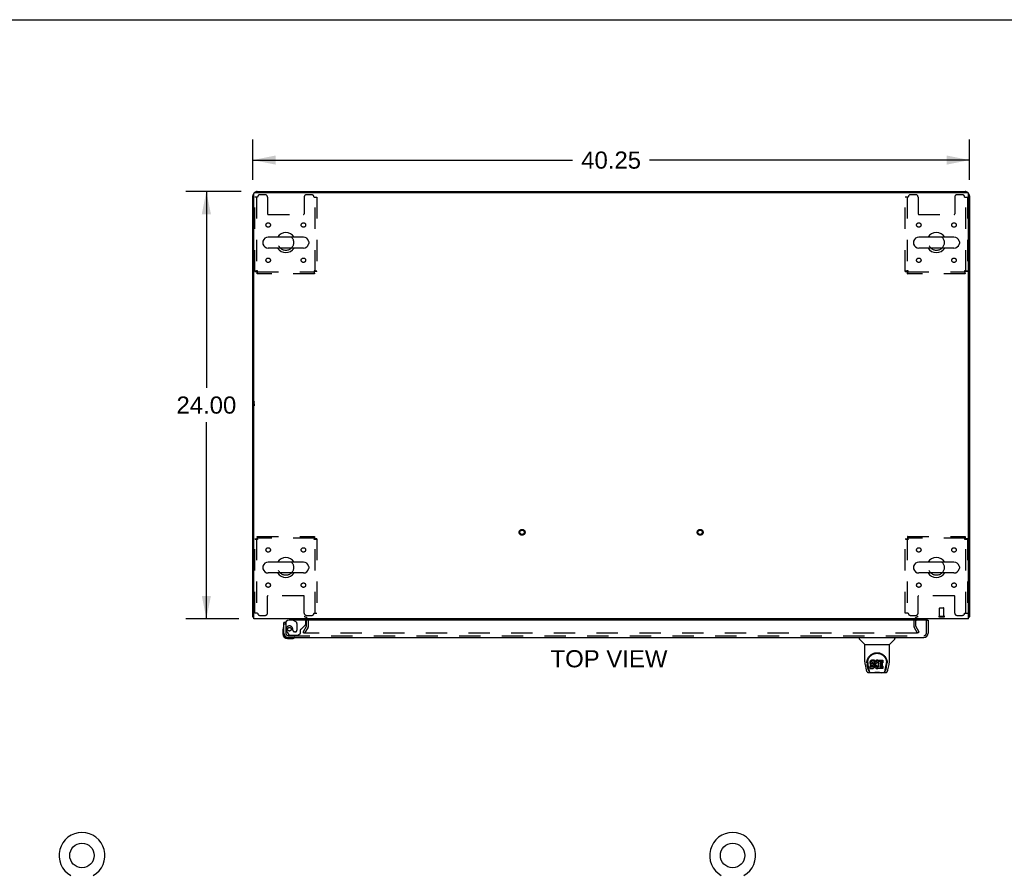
# Model space of a CAD drawing. Header units: inches. Extents: x 0 to 218, y 0 to 141.
# Tile 55 of 114: x 55 to 111, y 93 to 141. Entities that reach past the tile are written whole.
import ezdxf

# ---------------------------------------------------------------- set-up
doc = ezdxf.new("R2010")
doc.units = ezdxf.units.IN
doc.header["$LTSCALE"] = 11.987179
doc.header["$MEASUREMENT"] = 0
doc.linetypes.add('HIDDEN', pattern=[0.2, 0.1, -0.1])
doc.layers.get('0').update_dxf_attribs({"linetype": 'CONTINUOUS'})
for name, color, linetype in [('DEFAULT_2', 8, 'HIDDEN'), ('DIMENSIONS', 7, 'CONTINUOUS'), ('DOOR_ASSEMBLY', 7, 'CONTINUOUS'), ('WITNESSMARKS', 7, 'CONTINUOUS')]:
    doc.layers.add(name, color=color, linetype=linetype)
doc.styles.get("Standard").update_dxf_attribs({"font": 'arial.ttf'})
doc.dimstyles.new('DIMSTYLE_1', dxfattribs={"dimtxt": 0.961538, "dimasz": 1.282051, "dimexe": 0.09, "dimexo": 0.07, "dimgap": 0.0375, "dimtad": 0, "dimtih": 1, "dimtoh": 1, "dimzin": 4, "dimdsep": 46, "dimtxsty": 'Standard', "dimblk": '_FILLED', "dimblk1": '_FILLED', "dimblk2": '_FILLED', "dimcen": 0.09, "dimadec": 3, "dimazin": 1, "dimtfac": 1, "dimtdec": 3, "dimtofl": 0, "dimtmove": 0, "dimatfit": 3, "dimldrblk": '_FILLED', "dimfxl": 0, "dimtolj": 1, "dimtzin": 4, "dimarcsym": 0})

# ---------------------------------------------------------------- blocks, each defined once
blk = doc.blocks.new('_FILLED')
at = {"color": 0, "linetype": 'ByBlock'}
blk.add_solid([(0, 0), (-1, 0.2), (-1, -0.2)], dxfattribs=at)
blk = doc.blocks.new('*D1')
at = {"layer": 'DIMENSIONS', "color": 2, "linetype": 'Continuous'}
for p, q in [((68.396, 132.03), (68.396, 134.293)), ((108.646, 132.03), (108.646, 134.293)), ((68.396, 133.14), (86.36, 133.14)), ((108.646, 133.14), (90.682, 133.14))]:
    blk.add_line(p, q, dxfattribs=at)
at = {"layer": 'DIMENSIONS', "color": 2, "linetype": 'Continuous', "xscale": 1.2820512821, "yscale": 1.2820512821, "zscale": 1.2820512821, "rotation": 180}
blk.add_blockref('_FILLED', (68.396, 133.14), dxfattribs=at)
at = {"layer": 'DIMENSIONS', "color": 2, "linetype": 'Continuous', "xscale": 1.2820512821, "yscale": 1.2820512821, "zscale": 1.2820512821}
blk.add_blockref('_FILLED', (108.646, 133.14), dxfattribs=at)
at = {"layer": 'DIMENSIONS', "color": 2, "linetype": 'Continuous', "insert": (88.521, 133.62), "char_height": 0.9615, "width": 3.36002, "attachment_point": 2, "line_spacing_factor": 0.9}
blk.add_mtext('40.25', dxfattribs=at)
blk = doc.blocks.new('*D7')
at = {"layer": 'DIMENSIONS', "color": 2, "linetype": 'Continuous'}
for p, q in [((67.745, 131.379), (64.633, 131.379)), ((65.787, 131.379), (65.787, 120.34)), ((65.787, 107.379), (65.787, 118.417)), ((67.61, 107.379), (64.633, 107.379))]:
    blk.add_line(p, q, dxfattribs=at)
at = {"layer": 'DIMENSIONS', "color": 2, "linetype": 'Continuous', "xscale": 1.2820512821, "yscale": 1.2820512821, "zscale": 1.2820512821}
for p, rotation in [((65.787, 131.379), 90), ((65.787, 107.379), 270)]:
    blk.add_blockref('_FILLED', p, dxfattribs=dict(at, rotation=rotation))
at = {"layer": 'DIMENSIONS', "color": 2, "linetype": 'Continuous', "insert": (65.787, 119.86), "char_height": 0.9615, "width": 3.36002, "attachment_point": 2, "line_spacing_factor": 0.9}
blk.add_mtext('24.00', dxfattribs=at)

msp = doc.modelspace()

# ---------------------------------------------------------------- linework, layer by layer
at = {"color": 7, "linetype": 'Continuous'}
for p, q in [((0, 141.026), (217.949, 141.026)), ((75.896, 131.379), (75.896, 131.327)), ((75.896, 131.379), (101.146, 131.379)), ((101.146, 131.379), (101.146, 131.327)), ((68.962, 128.548), (68.962, 128.46)), ((71.237, 128.81), (69.262, 128.81)), ((71.537, 128.548), (71.537, 128.46)), ((105.504, 128.548), (105.504, 128.46)), ((107.779, 128.81), (105.804, 128.81)), ((108.079, 128.548), (108.079, 128.46)), ((71.237, 128.198), (69.262, 128.198)), ((107.779, 128.198), (105.804, 128.198)), ((68.962, 110.298), (68.962, 110.21)), ((71.237, 110.56), (69.262, 110.56)), ((71.537, 110.298), (71.537, 110.21)), ((105.504, 110.298), (105.504, 110.21)), ((107.779, 110.56), (105.804, 110.56)), ((108.079, 110.298), (108.079, 110.21)), ((71.237, 109.948), (69.262, 109.948)), ((107.779, 109.948), (105.804, 109.948)), ((68.448, 107.483), (68.396, 107.483)), ((108.594, 107.483), (108.646, 107.483))]:
    msp.add_line(p, q, dxfattribs=at)
at = {"color": 3, "linetype": 'Continuous'}
for p, q in [((68.396, 107.483), (68.396, 131.132)), ((68.448, 107.379), (68.448, 131.267)), ((68.508, 131.327), (108.534, 131.327)), ((68.642, 131.379), (75.896, 131.379)), ((101.146, 131.379), (108.399, 131.379)), ((108.594, 107.379), (108.594, 131.267)), ((108.646, 131.132), (108.646, 107.483)), ((108.594, 107.379), (68.448, 107.379))]:
    msp.add_line(p, q, dxfattribs=at)
for points in [[(68.424, 107.469), (68.42, 107.469), (68.417, 107.47), (68.414, 107.471), (68.411, 107.472), (68.408, 107.472), (68.405, 107.473), (68.403, 107.474), (68.401, 107.475), (68.399, 107.476), (68.398, 107.478), (68.397, 107.479), (68.397, 107.48), (68.396, 107.481), (68.396, 107.483)], [(68.448, 107.463), (68.448, 107.463), (68.444, 107.464), (68.44, 107.465), (68.435, 107.466), (68.431, 107.467), (68.424, 107.469)], [(108.594, 107.463), (108.594, 107.463), (108.598, 107.464), (108.602, 107.465), (108.606, 107.466), (108.61, 107.467)], [(108.61, 107.467), (108.618, 107.469), (108.622, 107.469), (108.625, 107.47), (108.628, 107.471), (108.631, 107.472), (108.634, 107.472), (108.637, 107.473), (108.639, 107.474), (108.641, 107.475), (108.642, 107.476), (108.644, 107.478), (108.645, 107.479), (108.645, 107.48), (108.646, 107.481), (108.646, 107.483)]]:
    msp.add_lwpolyline(points, dxfattribs=at)
at = {"color": 7, "linetype": 'Continuous'}
for centre in [(58.801, 94.079), (95.343, 94.079)]:
    msp.add_circle(centre, 0.688, dxfattribs=at)
at = {"color": 3, "linetype": 'Continuous'}
for centre, radius, start, end in [((68.642, 131.132), 0.246, 140.5726, 180), ((68.508, 131.267), 0.06, 90, 180), ((68.642, 131.132), 0.246, 90, 129.4274), ((108.399, 131.132), 0.246, 50.5726, 90), ((108.534, 131.267), 0.06, 0, 90), ((108.399, 131.132), 0.246, 0, 39.4274), ((71.274, 107.236), 0.142, 26.4666, 90), ((105.767, 107.236), 0.142, 90, 153.5334)]:
    msp.add_arc(centre, radius, start, end, dxfattribs=at)
at = {"color": 7, "linetype": 'Continuous'}
for centre, radius, start, end in [((70.25, 128.504), 0.562, 32.9567, 147.0433), ((106.792, 128.504), 0.562, 32.9567, 147.0433), ((69.106, 128.548), 0.144, 164.3697, 180), ((69.106, 128.46), 0.144, 180, 195.6303), ((69.262, 128.504), 0.306, 90, 164.3697), ((69.262, 128.504), 0.306, 195.6303, 270), ((71.237, 128.504), 0.306, 15.6303, 90), ((71.237, 128.504), 0.306, 270, 344.3697), ((71.394, 128.548), 0.144, 0, 15.6303), ((71.394, 128.46), 0.144, 344.3697, 360), ((105.648, 128.548), 0.144, 164.3697, 180), ((105.648, 128.46), 0.144, 180, 195.6303), ((105.804, 128.504), 0.306, 90, 164.3697), ((105.804, 128.504), 0.306, 195.6303, 270), ((107.779, 128.504), 0.306, 15.6303, 90), ((107.779, 128.504), 0.306, 270, 344.3697), ((107.936, 128.548), 0.144, 0, 15.6303), ((107.936, 128.46), 0.144, 344.3697, 360), ((70.25, 128.504), 0.562, 212.956, 327.044), ((106.792, 128.504), 0.562, 212.956, 327.044), ((70.25, 110.254), 0.562, 32.9567, 147.0433), ((106.792, 110.254), 0.562, 32.9567, 147.0433), ((69.106, 110.298), 0.144, 164.3697, 180), ((69.106, 110.21), 0.144, 180, 195.6303), ((69.262, 110.254), 0.306, 90, 164.3697), ((69.262, 110.254), 0.306, 195.6303, 270), ((71.237, 110.254), 0.306, 15.6303, 90), ((71.237, 110.254), 0.306, 270, 344.3697), ((71.394, 110.298), 0.144, 0, 15.6303), ((71.394, 110.21), 0.144, 344.3697, 360), ((105.648, 110.298), 0.144, 164.3697, 180), ((105.648, 110.21), 0.144, 180, 195.6303), ((105.804, 110.254), 0.306, 90, 164.3697), ((105.804, 110.254), 0.306, 195.6303, 270), ((107.779, 110.254), 0.306, 15.6303, 90), ((107.779, 110.254), 0.306, 270, 344.3697), ((107.936, 110.298), 0.144, 0, 15.6303), ((107.936, 110.21), 0.144, 344.3697, 360), ((70.25, 110.254), 0.562, 212.956, 327.044), ((106.792, 110.254), 0.562, 212.956, 327.044), ((58.801, 94.079), 1.288, 299.5053, 240.4947), ((95.343, 94.079), 1.288, 299.5053, 240.4947)]:
    msp.add_arc(centre, radius, start, end, dxfattribs=at)
at = {"layer": 'DEFAULT_2', "color": 8, "linetype": 'HIDDEN'}
for p, q in [((69.094, 131.191), (68.792, 131.191)), ((71.708, 131.191), (71.406, 131.191)), ((105.636, 131.191), (105.334, 131.191)), ((108.25, 131.191), (107.948, 131.191)), ((68.5, 126.888), (68.5, 131.066)), ((68.667, 131.066), (68.5, 131.066)), ((68.604, 131.066), (68.604, 126.888)), ((69.219, 131.066), (69.219, 130.121)), ((71.281, 131.066), (71.281, 130.121)), ((71.833, 131.066), (72, 131.066)), ((71.896, 126.888), (71.896, 131.066)), ((72, 131.066), (72, 126.888)), ((105.209, 131.066), (105.042, 131.066)), ((105.042, 126.888), (105.042, 131.066)), ((105.146, 131.066), (105.146, 126.888)), ((105.761, 131.066), (105.761, 130.121)), ((107.823, 131.066), (107.823, 130.121)), ((108.375, 131.066), (108.542, 131.066)), ((108.438, 126.888), (108.438, 131.066)), ((108.542, 131.066), (108.542, 126.888)), ((69.249, 130.091), (71.251, 130.091)), ((105.791, 130.091), (107.793, 130.091)), ((68.5, 126.888), (68.604, 126.888)), ((68.634, 126.754), (68.634, 126.858)), ((68.634, 126.858), (71.866, 126.858)), ((71.866, 126.754), (68.634, 126.754)), ((71.866, 126.754), (71.866, 126.858)), ((72, 126.888), (71.896, 126.888)), ((105.042, 126.888), (105.146, 126.888)), ((105.176, 126.858), (108.408, 126.858)), ((105.176, 126.754), (105.176, 126.858)), ((108.408, 126.754), (105.176, 126.754)), ((108.408, 126.754), (108.408, 126.858)), ((108.542, 126.888), (108.438, 126.888)), ((68.5, 107.691), (68.5, 111.87)), ((68.5, 111.87), (68.604, 111.87)), ((68.604, 111.87), (68.604, 107.691)), ((68.634, 112.004), (68.634, 111.9)), ((68.634, 112.004), (71.866, 112.004)), ((71.866, 111.9), (68.634, 111.9)), ((71.866, 112.004), (71.866, 111.9)), ((71.896, 107.691), (71.896, 111.87)), ((72, 111.87), (71.896, 111.87)), ((72, 111.87), (72, 107.691)), ((105.042, 111.87), (105.146, 111.87)), ((105.042, 107.691), (105.042, 111.87)), ((105.146, 111.87), (105.146, 107.691)), ((105.176, 112.004), (108.408, 112.004)), ((105.176, 112.004), (105.176, 111.9)), ((108.408, 111.9), (105.176, 111.9)), ((108.408, 112.004), (108.408, 111.9)), ((108.542, 111.87), (108.438, 111.87)), ((108.438, 107.691), (108.438, 111.87)), ((108.542, 111.87), (108.542, 107.691)), ((69.219, 107.691), (69.219, 108.636)), ((71.251, 108.666), (69.249, 108.666)), ((71.281, 107.691), (71.281, 108.636)), ((105.761, 107.691), (105.761, 108.636)), ((107.793, 108.666), (105.791, 108.666)), ((107.823, 107.691), (107.823, 108.636)), ((106.959, 107.526), (106.959, 107.973)), ((106.969, 107.983), (107.197, 107.983)), ((107.207, 107.526), (107.207, 107.973)), ((68.667, 107.691), (68.5, 107.691)), ((68.792, 107.566), (69.094, 107.566)), ((71.406, 107.566), (71.708, 107.566)), ((71.833, 107.691), (72, 107.691)), ((105.209, 107.691), (105.042, 107.691)), ((105.334, 107.566), (105.636, 107.566)), ((106.941, 107.526), (107.225, 107.526)), ((106.941, 107.483), (107.225, 107.483)), ((107.948, 107.566), (108.25, 107.566)), ((108.375, 107.691), (108.542, 107.691)), ((71.216, 106.618), (71.413, 106.958)), ((71.503, 106.906), (71.306, 106.566)), ((71.417, 106.975), (71.417, 107.236)), ((71.521, 106.975), (71.521, 107.236)), ((105.521, 107.236), (105.521, 106.975)), ((105.735, 106.566), (105.539, 106.906)), ((105.625, 107.236), (105.625, 106.975)), ((105.825, 106.618), (105.629, 106.958)), ((71.216, 106.618), (71.306, 106.566)), ((105.689, 106.566), (71.352, 106.566)), ((105.825, 106.618), (105.735, 106.566))]:
    msp.add_line(p, q, dxfattribs=at)
for points in [[(68.667, 126.921), (68.648, 126.918), (68.63, 126.916), (68.612, 126.914), (68.594, 126.911), (68.578, 126.909), (68.563, 126.907), (68.549, 126.904), (68.536, 126.902), (68.526, 126.9), (68.516, 126.897), (68.509, 126.895), (68.504, 126.893), (68.501, 126.89), (68.5, 126.888)], [(68.667, 126.921), (68.66, 126.918), (68.653, 126.916), (68.646, 126.914), (68.64, 126.911), (68.633, 126.909), (68.628, 126.907), (68.622, 126.904), (68.618, 126.902), (68.614, 126.9), (68.61, 126.897), (68.607, 126.895), (68.606, 126.893), (68.604, 126.89), (68.604, 126.888)], [(68.634, 126.754), (68.636, 126.755), (68.639, 126.758), (68.641, 126.763), (68.643, 126.77), (68.646, 126.779), (68.648, 126.79), (68.65, 126.803), (68.653, 126.817), (68.655, 126.832), (68.658, 126.848), (68.66, 126.866), (68.662, 126.884), (68.665, 126.902), (68.667, 126.921)], [(68.634, 126.858), (68.636, 126.858), (68.639, 126.859), (68.641, 126.861), (68.643, 126.864), (68.646, 126.868), (68.648, 126.872), (68.65, 126.876), (68.653, 126.882), (68.655, 126.887), (68.658, 126.894), (68.66, 126.9), (68.662, 126.907), (68.665, 126.914), (68.667, 126.921)], [(71.896, 126.888), (71.896, 126.89), (71.894, 126.893), (71.892, 126.895), (71.89, 126.897), (71.886, 126.9), (71.882, 126.902), (71.877, 126.904), (71.872, 126.907), (71.866, 126.909), (71.86, 126.911), (71.854, 126.914), (71.847, 126.916), (71.84, 126.918), (71.833, 126.921)], [(71.833, 126.921), (71.835, 126.902), (71.838, 126.884), (71.84, 126.866), (71.842, 126.848), (71.845, 126.832), (71.847, 126.817), (71.849, 126.803), (71.852, 126.79), (71.854, 126.779), (71.857, 126.77), (71.859, 126.763), (71.861, 126.758), (71.864, 126.755), (71.866, 126.754)], [(71.833, 126.921), (71.835, 126.914), (71.838, 126.907), (71.84, 126.9), (71.842, 126.894), (71.845, 126.887), (71.847, 126.882), (71.849, 126.876), (71.852, 126.872), (71.854, 126.868), (71.857, 126.864), (71.859, 126.861), (71.861, 126.859), (71.864, 126.858), (71.866, 126.858)], [(72, 126.888), (71.999, 126.89), (71.996, 126.893), (71.991, 126.895), (71.983, 126.897), (71.974, 126.9), (71.963, 126.902), (71.951, 126.904), (71.937, 126.907), (71.922, 126.909), (71.905, 126.911), (71.888, 126.914), (71.87, 126.916), (71.852, 126.918), (71.833, 126.921)], [(105.209, 126.921), (105.19, 126.918), (105.172, 126.916), (105.154, 126.914), (105.136, 126.911), (105.12, 126.909), (105.105, 126.907), (105.091, 126.904), (105.078, 126.902), (105.068, 126.9), (105.058, 126.897), (105.051, 126.895), (105.046, 126.893), (105.043, 126.89), (105.042, 126.888)], [(105.209, 126.921), (105.202, 126.918), (105.195, 126.916), (105.188, 126.914), (105.182, 126.911), (105.175, 126.909), (105.17, 126.907), (105.164, 126.904), (105.16, 126.902), (105.156, 126.9), (105.152, 126.897), (105.149, 126.895), (105.148, 126.893), (105.146, 126.89), (105.146, 126.888)], [(105.176, 126.754), (105.178, 126.755), (105.181, 126.758), (105.183, 126.763), (105.185, 126.77), (105.188, 126.779), (105.19, 126.79), (105.192, 126.803), (105.195, 126.817), (105.197, 126.832), (105.2, 126.848), (105.202, 126.866), (105.204, 126.884), (105.207, 126.902), (105.209, 126.921)], [(105.176, 126.858), (105.178, 126.858), (105.181, 126.859), (105.183, 126.861), (105.185, 126.864), (105.188, 126.868), (105.19, 126.872), (105.192, 126.876), (105.195, 126.882), (105.197, 126.887), (105.2, 126.894), (105.202, 126.9), (105.204, 126.907), (105.207, 126.914), (105.209, 126.921)], [(108.438, 126.888), (108.438, 126.89), (108.436, 126.893), (108.434, 126.895), (108.432, 126.897), (108.428, 126.9), (108.424, 126.902), (108.419, 126.904), (108.414, 126.907), (108.408, 126.909), (108.402, 126.911), (108.396, 126.914), (108.389, 126.916), (108.382, 126.918), (108.375, 126.921)], [(108.375, 126.921), (108.377, 126.902), (108.38, 126.884), (108.382, 126.866), (108.384, 126.848), (108.387, 126.832), (108.389, 126.817), (108.391, 126.803), (108.394, 126.79), (108.396, 126.779), (108.399, 126.77), (108.401, 126.763), (108.403, 126.758), (108.406, 126.755), (108.408, 126.754)], [(108.542, 126.888), (108.541, 126.89), (108.538, 126.893), (108.533, 126.895), (108.525, 126.897), (108.516, 126.9), (108.505, 126.902), (108.493, 126.904), (108.479, 126.907), (108.464, 126.909), (108.447, 126.911), (108.43, 126.914), (108.412, 126.916), (108.394, 126.918), (108.375, 126.921)], [(108.375, 126.921), (108.377, 126.914), (108.38, 126.907), (108.382, 126.9), (108.384, 126.894), (108.387, 126.887), (108.389, 126.882), (108.391, 126.876), (108.394, 126.872), (108.396, 126.868), (108.399, 126.864), (108.401, 126.861), (108.403, 126.859), (108.406, 126.858), (108.408, 126.858)], [(68.5, 111.87), (68.501, 111.867), (68.504, 111.865), (68.509, 111.863), (68.516, 111.86), (68.526, 111.858), (68.536, 111.856), (68.549, 111.853), (68.563, 111.851), (68.578, 111.849), (68.594, 111.846), (68.612, 111.844), (68.63, 111.842), (68.648, 111.839), (68.667, 111.837)], [(68.604, 111.87), (68.604, 111.867), (68.606, 111.865), (68.607, 111.863), (68.61, 111.86), (68.614, 111.858), (68.618, 111.856), (68.622, 111.853), (68.628, 111.851), (68.633, 111.849), (68.64, 111.846), (68.646, 111.844), (68.653, 111.842), (68.66, 111.839), (68.667, 111.837)], [(68.667, 111.837), (68.665, 111.856), (68.662, 111.874), (68.66, 111.892), (68.658, 111.909), (68.655, 111.926), (68.653, 111.941), (68.65, 111.955), (68.648, 111.967), (68.646, 111.978), (68.643, 111.987), (68.641, 111.994), (68.639, 112), (68.636, 112.003), (68.634, 112.004)], [(68.667, 111.837), (68.665, 111.844), (68.662, 111.851), (68.66, 111.858), (68.658, 111.864), (68.655, 111.87), (68.653, 111.876), (68.65, 111.881), (68.648, 111.886), (68.646, 111.89), (68.643, 111.894), (68.641, 111.896), (68.639, 111.898), (68.636, 111.899), (68.634, 111.9)], [(71.866, 112.004), (71.864, 112.003), (71.861, 112), (71.859, 111.994), (71.857, 111.987), (71.854, 111.978), (71.852, 111.967), (71.849, 111.955), (71.847, 111.941), (71.845, 111.926), (71.842, 111.909), (71.84, 111.892), (71.838, 111.874), (71.835, 111.856), (71.833, 111.837)], [(71.866, 111.9), (71.864, 111.899), (71.861, 111.898), (71.859, 111.896), (71.857, 111.894), (71.854, 111.89), (71.852, 111.886), (71.849, 111.881), (71.847, 111.876), (71.845, 111.87), (71.842, 111.864), (71.84, 111.858), (71.838, 111.851), (71.835, 111.844), (71.833, 111.837)], [(71.833, 111.837), (71.852, 111.839), (71.87, 111.842), (71.888, 111.844), (71.905, 111.846), (71.922, 111.849), (71.937, 111.851), (71.951, 111.853), (71.963, 111.856), (71.974, 111.858), (71.983, 111.86), (71.991, 111.863), (71.996, 111.865), (71.999, 111.867), (72, 111.87)], [(71.833, 111.837), (71.84, 111.839), (71.847, 111.842), (71.854, 111.844), (71.86, 111.846), (71.866, 111.849), (71.872, 111.851), (71.877, 111.853), (71.882, 111.856), (71.886, 111.858), (71.89, 111.86), (71.892, 111.863), (71.894, 111.865), (71.896, 111.867), (71.896, 111.87)], [(105.042, 111.87), (105.043, 111.867), (105.046, 111.865), (105.051, 111.863), (105.058, 111.86), (105.068, 111.858), (105.078, 111.856), (105.091, 111.853), (105.105, 111.851), (105.12, 111.849), (105.136, 111.846), (105.154, 111.844), (105.172, 111.842), (105.19, 111.839), (105.209, 111.837)], [(105.146, 111.87), (105.146, 111.867), (105.148, 111.865), (105.149, 111.863), (105.152, 111.86), (105.156, 111.858), (105.16, 111.856), (105.164, 111.853), (105.17, 111.851), (105.175, 111.849), (105.182, 111.846), (105.188, 111.844), (105.195, 111.842), (105.202, 111.839), (105.209, 111.837)], [(105.209, 111.837), (105.207, 111.856), (105.204, 111.874), (105.202, 111.892), (105.2, 111.909), (105.197, 111.926), (105.195, 111.941), (105.192, 111.955), (105.19, 111.967), (105.188, 111.978), (105.185, 111.987), (105.183, 111.994), (105.181, 112), (105.178, 112.003), (105.176, 112.004)], [(105.209, 111.837), (105.207, 111.844), (105.204, 111.851), (105.202, 111.858), (105.2, 111.864), (105.197, 111.87), (105.195, 111.876), (105.192, 111.881), (105.19, 111.886), (105.188, 111.89), (105.185, 111.894), (105.183, 111.896), (105.181, 111.898), (105.178, 111.899), (105.176, 111.9)], [(108.408, 112.004), (108.406, 112.003), (108.403, 112), (108.401, 111.994), (108.399, 111.987), (108.396, 111.978), (108.394, 111.967), (108.391, 111.955), (108.389, 111.941), (108.387, 111.926), (108.384, 111.909), (108.382, 111.892), (108.38, 111.874), (108.377, 111.856), (108.375, 111.837)], [(108.408, 111.9), (108.406, 111.899), (108.403, 111.898), (108.401, 111.896), (108.399, 111.894), (108.396, 111.89), (108.394, 111.886), (108.391, 111.881), (108.389, 111.876), (108.387, 111.87), (108.384, 111.864), (108.382, 111.858), (108.38, 111.851), (108.377, 111.844), (108.375, 111.837)], [(108.375, 111.837), (108.394, 111.839), (108.412, 111.842), (108.43, 111.844), (108.447, 111.846), (108.464, 111.849), (108.479, 111.851), (108.493, 111.853), (108.505, 111.856), (108.516, 111.858), (108.525, 111.86), (108.533, 111.863), (108.538, 111.865), (108.541, 111.867), (108.542, 111.87)], [(108.375, 111.837), (108.382, 111.839), (108.389, 111.842), (108.396, 111.844), (108.402, 111.846), (108.408, 111.849), (108.414, 111.851), (108.419, 111.853), (108.424, 111.856), (108.428, 111.858), (108.432, 111.86), (108.434, 111.863), (108.436, 111.865), (108.438, 111.867), (108.438, 111.87)], [(71.335, 106.591), (71.334, 106.59), (71.333, 106.588), (71.333, 106.586), (71.333, 106.585), (71.332, 106.584)], [(71.332, 106.584), (71.333, 106.583), (71.333, 106.581), (71.333, 106.579), (71.334, 106.578), (71.334, 106.576), (71.335, 106.575), (71.337, 106.573), (71.338, 106.572), (71.339, 106.571), (71.341, 106.569)], [(71.352, 106.566), (71.35, 106.566), (71.348, 106.567), (71.346, 106.567), (71.345, 106.568), (71.343, 106.569), (71.341, 106.569)], [(105.709, 106.584), (105.709, 106.583), (105.709, 106.581), (105.709, 106.579), (105.708, 106.578), (105.707, 106.576), (105.706, 106.575), (105.705, 106.573), (105.704, 106.572), (105.702, 106.571), (105.701, 106.569), (105.699, 106.569), (105.697, 106.568), (105.695, 106.567), (105.693, 106.567), (105.691, 106.566), (105.689, 106.566)], [(105.707, 106.591), (105.708, 106.59), (105.709, 106.588), (105.709, 106.586), (105.709, 106.585), (105.709, 106.584)]]:
    msp.add_lwpolyline(points, dxfattribs=at)
for centre, radius in [((69.26, 129.493), 0.125), ((71.239, 129.493), 0.125), ((105.802, 129.493), 0.125), ((107.781, 129.493), 0.125), ((70.25, 128.504), 0.438), ((106.792, 128.504), 0.438), ((69.26, 127.514), 0.125), ((71.239, 127.514), 0.125), ((105.802, 127.514), 0.125), ((107.781, 127.514), 0.125), ((83.521, 112.233), 0.164), ((83.521, 112.233), 0.124), ((93.521, 112.233), 0.164), ((93.521, 112.233), 0.124), ((69.26, 111.243), 0.125), ((71.239, 111.243), 0.125), ((105.802, 111.243), 0.125), ((107.781, 111.243), 0.125), ((70.25, 110.254), 0.438), ((106.792, 110.254), 0.438), ((69.26, 109.264), 0.125), ((71.239, 109.264), 0.125), ((105.802, 109.264), 0.125), ((107.781, 109.264), 0.125)]:
    msp.add_circle(centre, radius, dxfattribs=at)
for centre, radius, start, end in [((68.792, 131.066), 0.125, 90, 180), ((69.094, 131.066), 0.125, 0, 90), ((71.406, 131.066), 0.125, 90, 180), ((71.708, 131.066), 0.125, 0, 90), ((105.334, 131.066), 0.125, 90, 180), ((105.636, 131.066), 0.125, 0, 90), ((107.948, 131.066), 0.125, 90, 180), ((108.25, 131.066), 0.125, 0, 90), ((69.249, 130.121), 0.03, 180, 270), ((71.251, 130.121), 0.03, 270, 360), ((105.791, 130.121), 0.03, 180, 270), ((107.793, 130.121), 0.03, 270, 360), ((69.249, 108.636), 0.03, 90, 180), ((71.251, 108.636), 0.03, 0, 90), ((105.791, 108.636), 0.03, 90, 180), ((107.793, 108.636), 0.03, 0, 90), ((106.969, 107.973), 0.01, 90, 180), ((107.197, 107.973), 0.01, 0, 90), ((68.792, 107.691), 0.125, 180, 270), ((69.094, 107.691), 0.125, 270, 360), ((71.274, 107.236), 0.246, 0, 90), ((71.406, 107.691), 0.125, 180, 270), ((71.274, 107.236), 0.142, 0, 26.4666), ((71.708, 107.691), 0.125, 270, 360), ((105.334, 107.691), 0.125, 180, 270), ((105.767, 107.236), 0.246, 90, 180), ((105.767, 107.236), 0.142, 153.5334, 180), ((105.636, 107.691), 0.125, 270, 360), ((106.941, 107.504), 0.0215, 90, 270), ((107.225, 107.504), 0.0215, 270, 90), ((107.948, 107.691), 0.125, 180, 270), ((108.25, 107.691), 0.125, 270, 360), ((71.384, 106.975), 0.033, 330, 360), ((71.384, 106.975), 0.137, 330, 360), ((105.658, 106.975), 0.137, 180, 210), ((105.658, 106.975), 0.033, 180, 210)]:
    msp.add_arc(centre, radius, start, end, dxfattribs=at)
at = {"layer": 'DOOR_ASSEMBLY', "color": 3, "linetype": 'Continuous'}
for p, q in [((106.271, 107.3), (70.438, 107.3)), ((106.333, 107.3), (106.333, 106.567)), ((70.146, 106.567), (70.146, 107.175)), ((70.392, 106.321), (106.087, 106.321))]:
    msp.add_line(p, q, dxfattribs=at)
at = {"layer": 'DOOR_ASSEMBLY', "color": 7, "linetype": 'Continuous'}
for p, q in [((70.588, 107.379), (70.588, 107.34)), ((70.588, 107.34), (70.657, 107.3)), ((106.271, 107.3), (106.333, 107.3)), ((70.086, 106.78), (70.086, 106.524)), ((70.221, 107.175), (70.146, 107.175)), ((70.146, 106.567), (70.146, 106.524)), ((70.349, 106.321), (70.392, 106.321)), ((70.349, 106.261), (70.605, 106.261)), ((102.454, 106.321), (102.454, 106.258)), ((102.764, 105.933), (102.466, 106.231)), ((104.153, 105.933), (104.451, 106.231)), ((104.462, 106.321), (104.462, 106.258)), ((102.769, 105.927), (104.147, 105.927)), ((102.769, 104.955), (102.769, 105.927)), ((104.147, 104.956), (104.147, 105.927)), ((102.785, 104.812), (102.85, 104.507)), ((102.888, 104.901), (102.888, 104.9)), ((102.895, 104.987), (102.894, 104.923)), ((102.957, 104.535), (102.904, 104.805)), ((102.931, 104.913), (102.931, 104.89)), ((102.941, 104.792), (102.998, 104.499)), ((103.074, 104.959), (103.072, 104.935)), ((103.072, 104.868), (103.072, 104.935)), ((103.074, 104.892), (103.072, 104.868)), ((103.072, 104.868), (103.073, 104.844)), ((103.073, 104.844), (103.077, 104.821)), ((103.079, 104.982), (103.074, 104.959)), ((103.074, 104.892), (103.074, 104.959)), ((103.079, 104.915), (103.074, 104.892)), ((103.075, 104.582), (103.075, 104.724)), ((103.077, 104.821), (103.085, 104.799)), ((103.089, 105.005), (103.079, 104.982)), ((103.079, 104.915), (103.079, 104.982)), ((103.089, 104.938), (103.079, 104.915)), ((103.139, 104.729), (103.079, 104.729)), ((103.079, 104.662), (103.079, 104.729)), ((103.139, 104.662), (103.079, 104.662)), ((103.08, 104.578), (103.224, 104.578)), ((103.085, 104.799), (103.098, 104.778)), ((103.102, 105.024), (103.089, 105.005)), ((103.089, 104.938), (103.089, 105.005)), ((103.102, 104.958), (103.089, 104.938)), ((103.098, 104.778), (103.115, 104.761)), ((103.111, 105.032), (103.102, 105.024)), ((103.102, 104.958), (103.102, 105.024)), ((103.111, 104.965), (103.102, 104.958)), ((103.12, 105.039), (103.111, 105.032)), ((103.111, 104.965), (103.111, 105.032)), ((103.12, 104.972), (103.111, 104.965)), ((103.115, 104.761), (103.134, 104.748)), ((103.142, 105.049), (103.12, 105.039)), ((103.12, 104.972), (103.12, 105.039)), ((103.142, 104.982), (103.12, 104.972)), ((103.134, 104.748), (103.146, 104.744)), ((103.199, 104.729), (103.139, 104.729)), ((103.139, 104.662), (103.139, 104.729)), ((103.199, 104.663), (103.139, 104.662)), ((103.165, 105.056), (103.142, 105.049)), ((103.142, 104.982), (103.142, 105.049)), ((103.165, 104.989), (103.142, 104.982)), ((103.143, 104.857), (103.144, 104.872)), ((103.144, 104.849), (103.143, 104.857)), ((103.144, 104.872), (103.146, 104.887)), ((103.144, 104.849), (103.144, 104.872)), ((103.146, 104.842), (103.144, 104.849)), ((103.146, 104.887), (103.149, 104.893)), ((103.146, 104.842), (103.146, 104.887)), ((103.151, 104.836), (103.146, 104.842)), ((103.146, 104.744), (103.157, 104.742)), ((103.149, 104.893), (103.155, 104.898)), ((103.151, 104.836), (103.151, 104.895)), ((103.157, 104.831), (103.151, 104.836)), ((103.155, 104.898), (103.169, 104.903)), ((103.157, 104.898), (103.156, 104.899)), ((103.171, 104.894), (103.157, 104.898)), ((103.157, 104.831), (103.157, 104.898)), ((103.171, 104.827), (103.157, 104.831)), ((103.157, 104.742), (103.205, 104.741)), ((103.305, 105.056), (103.165, 105.056)), ((103.165, 104.989), (103.165, 105.056)), ((103.305, 104.989), (103.165, 104.989)), ((103.169, 104.903), (103.184, 104.904)), ((103.195, 104.895), (103.171, 104.894)), ((103.171, 104.827), (103.171, 104.894)), ((103.195, 104.828), (103.171, 104.827)), ((103.184, 104.904), (103.297, 104.904)), ((103.219, 104.894), (103.195, 104.895)), ((103.195, 104.828), (103.195, 104.895)), ((103.219, 104.827), (103.195, 104.828)), ((103.215, 104.731), (103.199, 104.729)), ((103.199, 104.663), (103.199, 104.729)), ((103.215, 104.664), (103.199, 104.663)), ((103.205, 104.741), (103.212, 104.741)), ((103.212, 104.741), (103.219, 104.738)), ((103.221, 104.734), (103.215, 104.731)), ((103.215, 104.664), (103.215, 104.731)), ((103.221, 104.667), (103.215, 104.664)), ((103.243, 104.889), (103.219, 104.894)), ((103.219, 104.827), (103.219, 104.894)), ((103.243, 104.822), (103.219, 104.827)), ((103.219, 104.738), (103.225, 104.734)), ((103.223, 104.736), (103.221, 104.734)), ((103.221, 104.667), (103.221, 104.734)), ((103.227, 104.673), (103.221, 104.667)), ((103.224, 104.578), (103.236, 104.579)), ((103.225, 104.734), (103.23, 104.728)), ((103.227, 104.673), (103.227, 104.732)), ((103.236, 104.685), (103.227, 104.673)), ((103.23, 104.728), (103.237, 104.714)), ((103.236, 104.685), (103.236, 104.716)), ((103.238, 104.691), (103.236, 104.685)), ((103.236, 104.579), (103.247, 104.583)), ((103.237, 104.714), (103.239, 104.699)), ((103.238, 104.691), (103.238, 104.704)), ((103.239, 104.699), (103.238, 104.691)), ((103.254, 104.884), (103.243, 104.889)), ((103.243, 104.822), (103.243, 104.889)), ((103.254, 104.817), (103.243, 104.822)), ((103.247, 104.583), (103.267, 104.597)), ((103.264, 104.877), (103.254, 104.884)), ((103.254, 104.817), (103.254, 104.884)), ((103.264, 104.81), (103.254, 104.817)), ((103.281, 104.86), (103.264, 104.877)), ((103.264, 104.81), (103.264, 104.877)), ((103.281, 104.793), (103.264, 104.81)), ((103.267, 104.597), (103.284, 104.614)), ((103.294, 104.84), (103.281, 104.86)), ((103.281, 104.793), (103.281, 104.86)), ((103.294, 104.773), (103.281, 104.793)), ((103.284, 104.614), (103.29, 104.624)), ((103.29, 104.624), (103.296, 104.635)), ((103.303, 104.818), (103.294, 104.84)), ((103.294, 104.773), (103.294, 104.84)), ((103.303, 104.751), (103.294, 104.773)), ((103.296, 104.635), (103.304, 104.657)), ((103.297, 104.904), (103.303, 104.904)), ((103.303, 104.904), (103.304, 104.91)), ((103.304, 104.814), (103.303, 104.818)), ((103.303, 104.751), (103.303, 104.818)), ((103.31, 104.728), (103.303, 104.751)), ((103.304, 104.91), (103.306, 104.923)), ((103.309, 104.892), (103.304, 104.848)), ((103.304, 104.781), (103.304, 104.848)), ((103.309, 104.825), (103.304, 104.781)), ((103.304, 104.781), (103.305, 104.758)), ((103.304, 104.657), (103.311, 104.68)), ((103.307, 105.013), (103.305, 105.056)), ((103.305, 104.989), (103.305, 105.056)), ((103.307, 104.946), (103.305, 104.989)), ((103.305, 104.758), (103.309, 104.736)), ((103.306, 104.923), (103.307, 104.946)), ((103.307, 104.946), (103.307, 105.013)), ((103.313, 104.914), (103.309, 104.892)), ((103.309, 104.825), (103.309, 104.892)), ((103.313, 104.847), (103.309, 104.825)), ((103.309, 104.736), (103.313, 104.715)), ((103.312, 104.704), (103.31, 104.728)), ((103.311, 104.68), (103.312, 104.704)), ((103.312, 104.704), (103.312, 104.719)), ((103.319, 104.935), (103.313, 104.914)), ((103.313, 104.847), (103.313, 104.914)), ((103.319, 104.868), (103.313, 104.847)), ((103.313, 104.715), (103.32, 104.693)), ((103.328, 104.956), (103.319, 104.935)), ((103.319, 104.868), (103.319, 104.935)), ((103.328, 104.889), (103.319, 104.868)), ((103.32, 104.693), (103.341, 104.654)), ((103.339, 104.975), (103.328, 104.956)), ((103.328, 104.889), (103.328, 104.956)), ((103.339, 104.909), (103.328, 104.889)), ((103.352, 104.994), (103.339, 104.975)), ((103.339, 104.909), (103.339, 104.975)), ((103.352, 104.927), (103.339, 104.909)), ((103.341, 104.654), (103.354, 104.636)), ((103.366, 105.01), (103.352, 104.994)), ((103.352, 104.927), (103.352, 104.994)), ((103.366, 104.943), (103.352, 104.927)), ((103.354, 104.636), (103.369, 104.619)), ((103.383, 105.026), (103.366, 105.01)), ((103.366, 104.943), (103.366, 105.01)), ((103.383, 104.959), (103.366, 104.943)), ((103.369, 104.619), (103.385, 104.604)), ((103.375, 104.796), (103.374, 104.769)), ((103.374, 104.769), (103.375, 104.756)), ((103.378, 104.823), (103.375, 104.796)), ((103.375, 104.756), (103.375, 104.796)), ((103.375, 104.756), (103.378, 104.743)), ((103.377, 104.816), (103.378, 104.81)), ((103.382, 104.836), (103.378, 104.823)), ((103.378, 104.81), (103.388, 104.785)), ((103.378, 104.743), (103.378, 104.81)), ((103.378, 104.743), (103.388, 104.719)), ((103.387, 104.848), (103.382, 104.836)), ((103.401, 105.039), (103.383, 105.026)), ((103.383, 104.959), (103.383, 105.026)), ((103.401, 104.972), (103.383, 104.959)), ((103.385, 104.604), (103.403, 104.59)), ((103.402, 104.871), (103.387, 104.848)), ((103.388, 104.785), (103.402, 104.762)), ((103.388, 104.719), (103.388, 104.785)), ((103.388, 104.719), (103.402, 104.695)), ((103.421, 105.047), (103.401, 105.039)), ((103.401, 104.972), (103.401, 105.039)), ((103.421, 104.981), (103.401, 104.972)), ((103.41, 104.881), (103.402, 104.871)), ((103.402, 104.762), (103.411, 104.752)), ((103.402, 104.695), (103.402, 104.762)), ((103.402, 104.695), (103.411, 104.685)), ((103.403, 104.59), (103.413, 104.585)), ((103.421, 104.889), (103.41, 104.881)), ((103.411, 104.752), (103.421, 104.743)), ((103.411, 104.685), (103.411, 104.752)), ((103.411, 104.685), (103.421, 104.677)), ((103.413, 104.585), (103.423, 104.582)), ((103.443, 105.052), (103.421, 105.047)), ((103.421, 104.981), (103.421, 105.047)), ((103.443, 104.985), (103.421, 104.981)), ((103.446, 104.899), (103.421, 104.889)), ((103.421, 104.743), (103.432, 104.736)), ((103.421, 104.677), (103.421, 104.743)), ((103.421, 104.677), (103.432, 104.669)), ((103.423, 104.582), (103.445, 104.576)), ((103.432, 104.736), (103.444, 104.731)), ((103.432, 104.669), (103.432, 104.736)), ((103.432, 104.669), (103.444, 104.664)), ((103.465, 105.054), (103.443, 105.052)), ((103.443, 104.985), (103.443, 105.052)), ((103.465, 104.988), (103.443, 104.985)), ((103.444, 104.731), (103.457, 104.729)), ((103.444, 104.664), (103.444, 104.731)), ((103.444, 104.664), (103.457, 104.662)), ((103.445, 104.576), (103.467, 104.573)), ((103.458, 104.902), (103.446, 104.899)), ((103.457, 104.729), (103.471, 104.728)), ((103.457, 104.662), (103.457, 104.729)), ((103.457, 104.662), (103.471, 104.661)), ((103.472, 104.902), (103.458, 104.902)), ((103.465, 105.054), (103.488, 105.054)), ((103.465, 104.988), (103.465, 105.054)), ((103.488, 104.987), (103.465, 104.988)), ((103.467, 104.573), (103.489, 104.577)), ((103.471, 104.728), (103.484, 104.73)), ((103.471, 104.661), (103.471, 104.728)), ((103.471, 104.661), (103.484, 104.663)), ((103.485, 104.899), (103.472, 104.902)), ((103.484, 104.73), (103.497, 104.734)), ((103.484, 104.663), (103.484, 104.73)), ((103.484, 104.663), (103.497, 104.668)), ((103.497, 104.894), (103.485, 104.899)), ((103.499, 105.052), (103.488, 105.054)), ((103.488, 104.987), (103.488, 105.054)), ((103.499, 104.986), (103.488, 104.987)), ((103.489, 104.577), (103.51, 104.583)), ((103.497, 104.734), (103.509, 104.74)), ((103.497, 104.668), (103.497, 104.734)), ((103.497, 104.668), (103.509, 104.673)), ((103.509, 105.049), (103.499, 105.052)), ((103.499, 104.986), (103.499, 105.052)), ((103.509, 104.982), (103.499, 104.986)), ((103.529, 104.965), (103.503, 104.897)), ((103.528, 105.037), (103.509, 105.049)), ((103.509, 104.982), (103.509, 105.049)), ((103.528, 104.97), (103.509, 104.982)), ((103.509, 104.74), (103.52, 104.747)), ((103.509, 104.673), (103.509, 104.74)), ((103.509, 104.673), (103.52, 104.68)), ((103.51, 104.583), (103.529, 104.595)), ((103.52, 104.747), (103.52, 104.68)), ((103.526, 104.746), (103.538, 104.729)), ((103.526, 104.679), (103.538, 104.662)), ((103.528, 105.037), (103.528, 104.97)), ((103.529, 104.595), (103.53, 104.595)), ((103.53, 105.033), (103.53, 104.97)), ((103.54, 104.595), (103.53, 104.595)), ((103.538, 105.054), (103.775, 105.054)), ((103.538, 104.662), (103.538, 105.054)), ((103.538, 104.987), (103.775, 104.987)), ((103.54, 104.582), (103.54, 104.595)), ((103.776, 104.578), (103.545, 104.578)), ((103.608, 104.899), (103.608, 104.832)), ((103.61, 104.741), (103.61, 104.663)), ((103.775, 104.904), (103.613, 104.904)), ((103.613, 104.894), (103.744, 104.894)), ((103.613, 104.827), (103.744, 104.827)), ((103.744, 104.745), (103.614, 104.745)), ((103.614, 104.726), (103.776, 104.726)), ((103.614, 104.659), (103.776, 104.659)), ((103.749, 104.89), (103.749, 104.75)), ((103.779, 105.049), (103.779, 104.908)), ((103.78, 104.721), (103.78, 104.582)), ((103.919, 104.499), (103.976, 104.789)), ((103.96, 104.535), (104.013, 104.805)), ((103.976, 104.789), (103.976, 104.793)), ((104.022, 104.987), (104.023, 104.923)), ((104.029, 104.9), (104.029, 104.901)), ((104.067, 104.507), (104.132, 104.812)), ((102.974, 104.352), (103.201, 104.352)), ((103.016, 104.431), (103.008, 104.431)), ((103.014, 104.435), (103.017, 104.426)), ((103.018, 104.425), (103.017, 104.426)), ((103.06, 104.352), (103.054, 104.352)), ((103.06, 104.352), (103.059, 104.352)), ((103.22, 104.333), (103.2, 104.353)), ((103.697, 104.333), (103.22, 104.333)), ((103.697, 104.333), (103.717, 104.353)), ((103.716, 104.352), (103.943, 104.352)), ((103.858, 104.352), (103.857, 104.352)), ((103.899, 104.426), (103.903, 104.435)), ((103.899, 104.425), (103.899, 104.426)), ((103.909, 104.431), (103.901, 104.431))]:
    msp.add_line(p, q, dxfattribs=at)
at = {"layer": 'DOOR_ASSEMBLY', "color": 8, "linetype": 'HIDDEN'}
for p, q in [((71.218, 107.379), (70.588, 107.379)), ((70.657, 107.3), (70.826, 107.202)), ((106.229, 106.567), (106.229, 107.3)), ((70.25, 107.175), (70.25, 106.567)), ((70.647, 106.736), (70.647, 106.724)), ((70.876, 107.115), (70.876, 106.736)), ((71.068, 106.572), (71.068, 106.751)), ((71.126, 106.809), (71.346, 107.029)), ((71.375, 107.099), (71.375, 107.222)), ((70.325, 106.624), (70.426, 106.479)), ((70.392, 106.425), (106.087, 106.425)), ((70.491, 106.446), (70.942, 106.446)), ((70.778, 106.638), (70.745, 106.638)), ((70.942, 106.446), (71.068, 106.572))]:
    msp.add_line(p, q, dxfattribs=at)
at = {"layer": 'DOOR_ASSEMBLY', "color": 7, "linetype": 'Continuous'}
for points in [[(102.888, 104.913), (102.89, 104.955), (102.897, 105.004), (102.908, 105.051), (102.922, 105.095), (102.939, 105.137), (102.959, 105.177), (102.981, 105.214), (103.006, 105.249), (103.033, 105.281), (103.063, 105.312), (103.094, 105.34), (103.128, 105.366), (103.164, 105.389), (103.202, 105.41), (103.241, 105.428), (103.283, 105.443), (103.325, 105.455), (103.369, 105.464), (103.414, 105.469), (103.459, 105.471), (103.504, 105.469), (103.548, 105.464), (103.592, 105.455), (103.635, 105.443), (103.676, 105.428), (103.716, 105.41), (103.754, 105.389), (103.789, 105.365), (103.823, 105.34), (103.854, 105.311), (103.884, 105.281), (103.911, 105.248), (103.936, 105.213), (103.958, 105.176), (103.978, 105.136), (103.995, 105.095), (104.009, 105.05), (104.02, 105.003), (104.027, 104.954), (104.029, 104.913)], [(102.931, 104.913), (102.932, 104.933), (102.933, 104.958), (102.936, 104.982), (102.94, 105.006), (102.944, 105.029), (102.95, 105.052), (102.957, 105.075), (102.965, 105.097), (102.973, 105.119), (102.983, 105.14), (102.993, 105.16), (103.004, 105.18), (103.015, 105.198), (103.027, 105.217), (103.04, 105.234), (103.053, 105.25), (103.067, 105.266), (103.081, 105.281), (103.095, 105.295), (103.11, 105.309), (103.125, 105.321), (103.14, 105.333), (103.156, 105.345), (103.171, 105.355), (103.187, 105.365), (103.203, 105.374), (103.219, 105.383), (103.235, 105.39), (103.251, 105.398), (103.267, 105.404), (103.282, 105.41), (103.298, 105.415), (103.314, 105.42), (103.33, 105.425), (103.346, 105.428), (103.362, 105.431), (103.378, 105.434), (103.394, 105.436), (103.41, 105.438), (103.426, 105.439), (103.442, 105.44), (103.458, 105.44), (103.474, 105.44), (103.49, 105.439), (103.506, 105.438), (103.521, 105.437), (103.537, 105.434), (103.553, 105.432), (103.569, 105.429), (103.585, 105.425), (103.601, 105.421), (103.617, 105.416), (103.633, 105.41), (103.649, 105.405), (103.665, 105.398), (103.681, 105.391), (103.697, 105.383), (103.713, 105.375), (103.729, 105.366), (103.745, 105.356), (103.76, 105.345), (103.776, 105.334), (103.791, 105.322), (103.806, 105.31), (103.821, 105.296), (103.835, 105.282), (103.849, 105.267), (103.863, 105.251), (103.876, 105.234), (103.889, 105.217), (103.901, 105.199), (103.913, 105.18), (103.924, 105.16), (103.934, 105.14), (103.944, 105.119), (103.952, 105.098), (103.96, 105.075), (103.967, 105.053), (103.972, 105.03), (103.977, 105.006), (103.981, 104.982), (103.983, 104.958), (103.985, 104.934), (103.985, 104.913)], [(102.769, 104.955), (102.77, 104.923), (102.773, 104.883), (102.779, 104.843), (102.785, 104.812)], [(102.888, 104.901), (102.888, 104.905), (102.888, 104.913)], [(102.931, 104.89), (102.932, 104.874), (102.933, 104.846), (102.937, 104.818), (102.941, 104.792)], [(103.079, 104.729), (103.079, 104.729), (103.078, 104.729), (103.078, 104.728), (103.078, 104.728), (103.077, 104.728), (103.077, 104.728), (103.076, 104.728), (103.076, 104.727), (103.076, 104.727), (103.075, 104.726), (103.075, 104.726), (103.075, 104.725), (103.075, 104.725), (103.075, 104.724)], [(103.079, 104.662), (103.079, 104.662), (103.078, 104.662), (103.078, 104.662), (103.078, 104.661), (103.077, 104.661), (103.077, 104.661), (103.076, 104.661), (103.076, 104.66), (103.076, 104.66), (103.075, 104.66), (103.075, 104.659), (103.075, 104.659), (103.075, 104.658), (103.075, 104.657)], [(103.976, 104.793), (103.977, 104.796), (103.977, 104.799), (103.978, 104.802), (103.978, 104.805), (103.979, 104.808), (103.979, 104.812), (103.98, 104.815), (103.98, 104.819), (103.981, 104.822), (103.981, 104.826), (103.982, 104.83), (103.982, 104.833), (103.983, 104.837), (103.983, 104.842), (103.983, 104.846), (103.984, 104.85), (103.984, 104.854), (103.984, 104.859), (103.985, 104.863), (103.985, 104.868), (103.985, 104.873), (103.985, 104.878), (103.985, 104.883), (103.985, 104.888), (103.985, 104.913)], [(104.029, 104.913), (104.029, 104.906), (104.029, 104.901)], [(104.132, 104.812), (104.138, 104.842), (104.143, 104.882), (104.147, 104.922), (104.147, 104.956)], [(102.85, 104.507), (102.853, 104.494), (102.857, 104.475), (102.862, 104.459), (102.868, 104.444), (102.873, 104.43), (102.879, 104.418), (102.886, 104.406), (102.893, 104.396), (102.901, 104.386), (102.91, 104.377), (102.92, 104.369), (102.932, 104.362), (102.944, 104.357), (102.957, 104.354), (102.97, 104.352), (102.974, 104.352)], [(102.998, 104.499), (103, 104.488), (103.003, 104.474), (103.007, 104.461), (103.01, 104.448), (103.014, 104.435)], [(103.018, 104.425), (103.023, 104.412), (103.029, 104.4), (103.036, 104.389), (103.042, 104.38), (103.05, 104.372), (103.058, 104.365), (103.067, 104.359), (103.076, 104.355), (103.086, 104.353), (103.094, 104.352)], [(103.175, 104.352), (103.195, 104.353), (103.218, 104.354), (103.241, 104.357), (103.266, 104.359), (103.291, 104.362), (103.318, 104.365), (103.346, 104.368), (103.374, 104.37), (103.403, 104.372), (103.432, 104.373), (103.461, 104.373), (103.49, 104.373), (103.519, 104.372), (103.548, 104.37), (103.576, 104.367), (103.603, 104.365), (103.629, 104.362), (103.654, 104.359), (103.678, 104.356), (103.7, 104.354), (103.722, 104.353), (103.742, 104.352)], [(103.175, 104.352), (103.197, 104.353), (103.224, 104.355), (103.251, 104.357), (103.279, 104.36), (103.308, 104.363), (103.337, 104.366), (103.367, 104.368), (103.397, 104.37), (103.428, 104.371), (103.458, 104.371), (103.488, 104.371), (103.519, 104.37), (103.549, 104.368), (103.579, 104.366), (103.608, 104.363), (103.637, 104.36), (103.665, 104.357), (103.693, 104.355), (103.72, 104.353), (103.742, 104.352)], [(103.823, 104.352), (103.83, 104.353), (103.84, 104.355), (103.85, 104.359), (103.859, 104.365), (103.867, 104.372), (103.875, 104.38), (103.881, 104.389), (103.888, 104.4), (103.894, 104.412), (103.899, 104.425)], [(103.903, 104.435), (103.907, 104.448), (103.91, 104.461), (103.913, 104.474), (103.917, 104.488), (103.919, 104.499)], [(103.943, 104.352), (103.946, 104.352), (103.959, 104.354), (103.972, 104.357), (103.985, 104.362), (103.996, 104.369), (104.006, 104.377), (104.015, 104.386), (104.024, 104.395), (104.031, 104.406), (104.037, 104.417), (104.044, 104.43), (104.049, 104.443), (104.054, 104.458), (104.059, 104.475), (104.064, 104.494), (104.067, 104.507)]]:
    msp.add_lwpolyline(points, dxfattribs=at)
at = {"layer": 'DOOR_ASSEMBLY', "color": 8, "linetype": 'HIDDEN'}
msp.add_circle((70.45, 106.788), 0.101, dxfattribs=at)
at = {"layer": 'DOOR_ASSEMBLY', "color": 3, "linetype": 'Continuous'}
for centre, radius, start, end in [((70.438, 107.05), 0.25, 90, 180), ((106.271, 107.28), 0.02, 0, 90), ((70.392, 106.567), 0.246, 180, 270), ((106.087, 106.567), 0.246, 270, 360)]:
    msp.add_arc(centre, radius, start, end, dxfattribs=at)
at = {"layer": 'DOOR_ASSEMBLY', "color": 7, "linetype": 'Continuous'}
for centre, radius, start, end in [((71.218, 107.222), 0.157, 29.8303, 90), ((70.336, 106.78), 0.25, 149.1101, 180), ((70.134, 106.901), 0.015, 96.3796, 149.1101), ((70.131, 106.901), 0.015, 0, 83.6204), ((70.349, 106.524), 0.263, 180, 270), ((70.349, 106.524), 0.203, 180, 270), ((70.605, 106.511), 0.25, 270, 300.8899), ((70.726, 106.306), 0.015, 6.3796, 90), ((70.726, 106.309), 0.015, 300.8899, 353.6204), ((102.494, 106.258), 0.0394, 180, 225), ((104.423, 106.258), 0.0394, 315, 360), ((102.778, 105.947), 0.0197, 225, 262.5), ((104.139, 105.947), 0.0197, 277.5, 315)]:
    msp.add_arc(centre, radius, start, end, dxfattribs=at)
at = {"layer": 'DOOR_ASSEMBLY', "color": 8, "linetype": 'HIDDEN'}
for centre, radius, start, end in [((71.218, 107.222), 0.157, 0, 29.8303), ((70.45, 106.788), 0.187, 17.8482, 196.8439), ((70.64, 106.845), 0.386, 196.8439, 215.1), ((70.254, 106.724), 0.393, 1.6599, 17.9298), ((70.745, 106.736), 0.098, 180, 270), ((70.778, 106.736), 0.098, 270, 360), ((70.776, 107.115), 0.1, 0, 59.908), ((71.107, 106.751), 0.039, 111.6096, 180), ((71.056, 106.88), 0.1, 291.6096, 315), ((71.275, 107.099), 0.1, 315, 360), ((70.392, 106.567), 0.142, 180, 270), ((70.491, 106.525), 0.079, 215.1, 270), ((106.087, 106.567), 0.142, 270, 360)]:
    msp.add_arc(centre, radius, start, end, dxfattribs=at)
at = {"layer": 'DOOR_ASSEMBLY', "color": 7, "linetype": 'Continuous'}
for centre, major_axis, ratio, start_param, end_param in [((103.458, 104.913), (0, 0.565), 0.999848, 1.137008, 1.76365), ((103.458, 104.913), (0, 0.565), 0.999848, 4.519536, 5.145564), ((103.015, 104.785), (0.007, 0.354), 0.213027, -3.923008, -3.13761), ((103.08, 104.582), (0, 0.00483), 1, 1.570796, 3.141593), ((103.499, 104.898), (0.00448, 0), 1, -1.986921, -0.366491), ((103.523, 104.744), (0.00448, 0), 1, 0.594971, 2.222579), ((103.523, 104.677), (0.00448, 0), 1, 0.594971, 2.222579), ((103.525, 105.033), (0, 0.00448), 1, -1.566905, -0.665444), ((103.525, 104.967), (0.00448, 0), 1, 5.916695, 7.188538), ((103.545, 104.582), (0, 0.00448), 1, 1.570796, 3.141593), ((103.613, 104.899), (0, 0.00448), 1, 0, 1.570796), ((103.613, 104.832), (0, 0.00448), 1, 1.570796, 3.141593), ((103.613, 104.899), (0, 0.00448), 1, -4.318436, -3.643865), ((103.614, 104.741), (0, 0.00448), 1, 0, 1.570796), ((103.614, 104.73), (0, 0.00448), 1, 1.570796, 3.141593), ((103.614, 104.663), (0, 0.00448), 1, 1.570796, 3.141593), ((103.613, 104.899), (0.00448, 0), 1, -2.073069, -1.570796), ((103.744, 104.89), (0, 0.00448), 1, -1.570796, 0), ((103.744, 104.823), (0, 0.00448), 1, -1.570796, 0), ((103.744, 104.75), (0, 0.00448), 1, -3.141593, -1.570796), ((103.775, 105.049), (0, 0.00448), 1, -1.570796, 0), ((103.775, 104.983), (0, 0.00448), 1, -1.570796, 0), ((103.775, 104.908), (0, 0.00448), 1, -3.141593, -1.570796), ((103.776, 104.721), (0, 0.00448), 1, -1.570796, 0), ((103.776, 104.654), (0, 0.00448), 1, -1.570796, 0), ((103.776, 104.582), (0, 0.00448), 1, -3.141593, -1.570796), ((103.902, 104.785), (-0.007, 0.354), 0.213027, -3.145575, -2.360177)]:
    msp.add_ellipse(centre, major_axis=major_axis, ratio=ratio, start_param=start_param, end_param=end_param, dxfattribs=at)
at = {"layer": 'WITNESSMARKS', "color": 40, "linetype": 'Continuous'}
for p, q in [((68.448, 119.566), (68.51, 119.566)), ((68.448, 119.441), (68.51, 119.441)), ((68.448, 119.379), (68.51, 119.379))]:
    msp.add_line(p, q, dxfattribs=at)

# ---------------------------------------------------------------- texts
at = {"layer": 'DIMENSIONS', "color": 2, "linetype": 'Continuous', "insert": (88.401, 105.611), "char_height": 0.9615, "width": 6.55204, "attachment_point": 2, "line_spacing_factor": 0.9}
msp.add_mtext('TOP VIEW', dxfattribs=at)

# ---------------------------------------------------------------- dimensions: what is measured, and where the dimension line sits
at = {"layer": 'DIMENSIONS', "color": 2, "linetype": 'Continuous'}
for base, p1, p2, angle, picture, middle in [((68.396, 133.14), (108.646, 134.363), (68.396, 134.363), 180, '*D1', (88.499, 133.134)), ((65.787, 107.379), (67.815, 131.379), (67.68, 107.379), 270, '*D7', (65.775, 119.373))]:
    dim = msp.add_linear_dim(base=base, p1=p1, p2=p2, angle=angle, dimstyle='DIMSTYLE_1', dxfattribs=at)
    dim.commit()
    dim.dimension.update_dxf_attribs({"geometry": picture, "text_midpoint": middle, "dimtype": 160})

doc.saveas('drawing.dxf')
